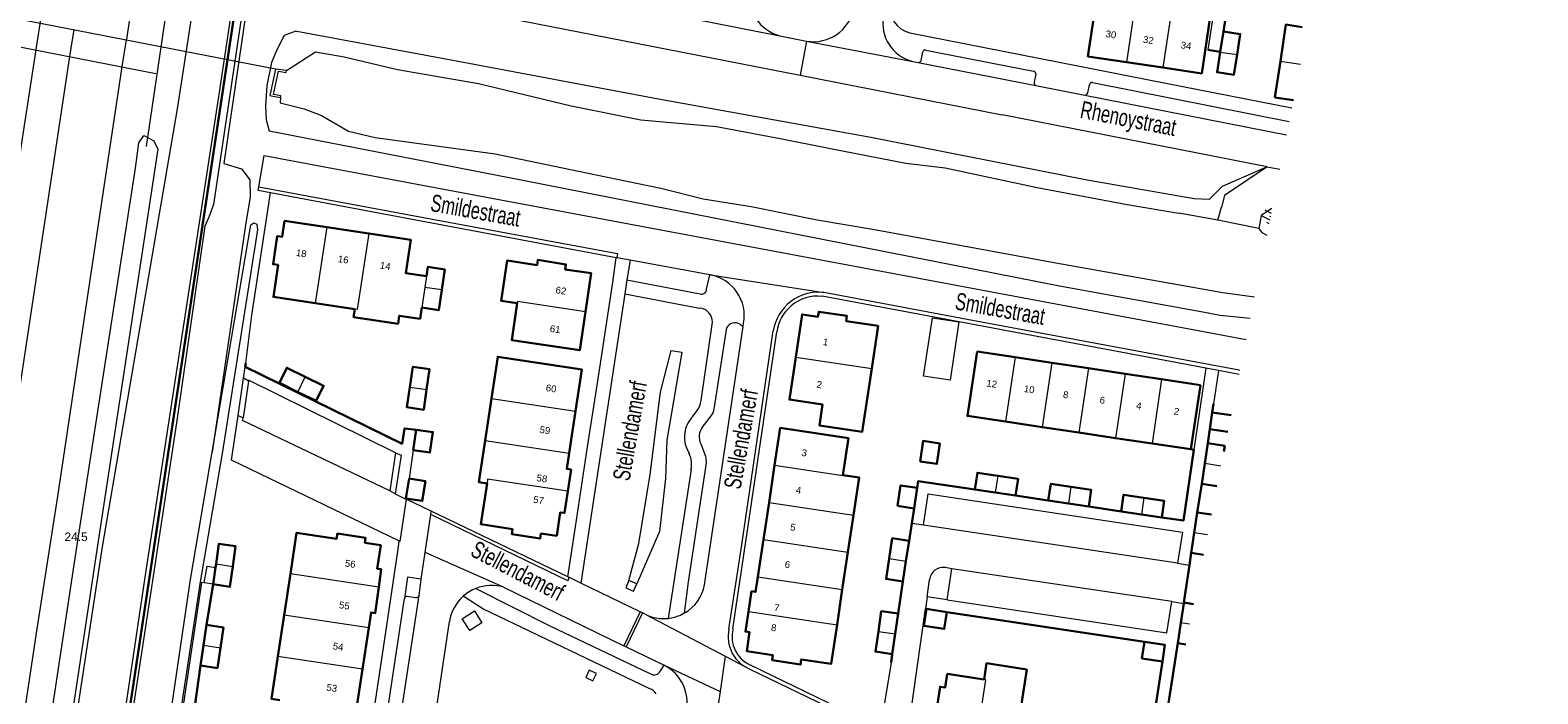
# Model space of a CAD drawing. Header units: metres. Extents: x 120324 to 133000, y 395500 to 402438.
# Tile 45 of 95: x 126300 to 126520, y 399556 to 399653. Entities that reach past the tile are written whole.
import ezdxf

# ---------------------------------------------------------------- set-up
doc = ezdxf.new("R2010")
doc.units = ezdxf.units.M
doc.linetypes.add('DGN1', pattern=[76.057638, 0, -76.057638])
doc.linetypes.add('DGN2', pattern=[101.410184, 50.705092, -50.705092])
for name, color, linetype, lineweight, true_color in [('gg-afsc-geluidsscherm', 7, 'Continuous', 13, 0x967800), ('gg-afsc-hekwerk', 7, 'Continuous', 30, 0x00d228), ('gg-bbg-tussenscheiding', 7, 'Continuous', 0, 0x967800), ('gg-knt-BGT kruinlijn', 7, 'Continuous', 0, 0x787878), ('gg-kntw-bovenkant insteek waterloop', 7, 'Continuous', 0, 0xa0a0ff), ('gg-kntw-waterlijn', 7, 'Continuous', 0, 0xaaebff), ('gg-kwrk-duiker nz buis', 7, 'DGN2', 0, 0x969696), ('gg-kwrk-duiker nz vlak', 7, 'DGN2', 0, 0x969696), ('gg-kwrk-uitstroombak niveau min 01', 7, 'Continuous', 0, 0x477c96), ('gt-grn-afwateringsgoot', 7, 'Continuous', 0, 0xa08273), ('gt-grn-groengrens', 7, 'Continuous', 0, 0x96c800), ('gt-grn-weggrens', 7, 'Continuous', 0, 0x787878), ('gx-grn-maaiveld', 7, 'Continuous', 0, 0xb88d57)]:
    doc.layers.add(name, color=color, linetype=linetype, lineweight=lineweight, true_color=true_color)
for name, color, linetype, lineweight in [('gg-anno-huisnummerreeks BGT', 7, 'Continuous', 13), ('gg-anno-openbare ruimte label', 7, 'Continuous', 13), ('gg-bbg-bijgebouw', 1, 'Continuous', 30), ('gg-bbg-hoofdgebouw', 1, 'Continuous', 30), ('gg-knt-bovenkant onderkant talud', 7, 'Continuous', 0), ('gg-knt-verharding', 7, 'Continuous', 0), ('gg-knt-verharding nz', 7, 'DGN2', 0), ('gg-kntw-beschoeiing', 4, 'Continuous', 0), ('gt-anno-nummer hm paal', 7, 'Continuous', 0), ('gt-bbg-plantopografie pand', 6, 'Continuous', 0), ('gt-grn-vlakafsluiter', 6, 'DGN1', 0), ('gt-symb-talud symbool', 7, 'Continuous', 0)]:
    doc.layers.add(name, color=color, linetype=linetype, lineweight=lineweight)
doc.styles.add('StyleArial', font='arial.ttf')

msp = doc.modelspace()

# ---------------------------------------------------------------- linework, layer by layer
at = {"layer": 'gg-afsc-geluidsscherm', "flags": 128}
for points in [[(126433.52, 399396.19), (126294.27, 399417.89), (126294.31, 399418.57), (126384.69, 400018.49), (126392.39, 400081.87), (126401.39, 400173.18), (126405.81, 400237.07), (126415.18, 400254.39), (126416.93, 400270.19), (126421.51, 400378.06), (126422.45, 400394.05), (126423.96, 400411.15), (126518.09, 400411.48), (126520.28, 400409.53)], [(126433.52, 399396.19), (126433.54, 399396.34), (126294.44, 399418.02), (126294.46, 399418.55), (126384.84, 400018.47), (126392.54, 400081.86), (126401.54, 400173.16), (126405.96, 400237.06), (126415.32, 400254.32), (126417.08, 400270.17), (126421.65, 400378.05), (126422.6, 400394.04), (126424.1, 400410.99), (126518.09, 400411.33), (126520.28, 400409.37)]]:
    msp.add_lwpolyline(points, dxfattribs=at)
at = {"layer": 'gg-afsc-hekwerk'}
for p, q in [((126474.39, 399652.65), (126475.02, 399656.77)), ((126472.14, 399649.96), (126473.93, 399649.69)), ((126331.66, 399603.69), (126331.71, 399604.24)), ((126472.78, 399597.04), (126472.96, 399598.28)), ((126472.41, 399594.59), (126472.11, 399592.53)), ((126470.1, 399591.59), (126469.64, 399591.66)), ((126444.06, 399584.89), (126448.83, 399584.17)), ((126471.23, 399586.6), (126470.59, 399582.45)), ((126429.26, 399583.03), (126428.92, 399580.82)), ((126454.75, 399583.28), (126459.47, 399582.57)), ((126428.92, 399580.82), (126428.52, 399578.29)), ((126469.44, 399574.76), (126469.71, 399576.52)), ((126468.63, 399569.27), (126469.44, 399574.76)), ((126326.97, 399571.94), (126326.01, 399566.02)), ((126426.91, 399567.66), (126427.61, 399572.36)), ((126434.04, 399567.89), (126462.88, 399563.55)), ((126465.78, 399550.6), (126467.73, 399563.34)), ((126426.07, 399561.76), (126425.89, 399560.53)), ((126465.5, 399560.66), (126462.52, 399541.32)), ((126325.13, 399560.09), (126324.28, 399554.13))]:
    msp.add_line(p, q, dxfattribs=at)
at = {"layer": 'gg-afsc-hekwerk', "flags": 128}
for points in [[(126331.66, 399603.69), (126354.53, 399592.47), (126354.9, 399594.71), (126356.58, 399594.52)], [(126470.1, 399591.59), (126468.58, 399581.27), (126465.4, 399581.69)], [(126438.14, 399585.77), (126429.87, 399587.01), (126429.72, 399586.02)]]:
    msp.add_lwpolyline(points, dxfattribs=at)
at = {"layer": 'gg-bbg-bijgebouw'}
for p, q in [((126474.39, 399652.65), (126473.93, 399649.69)), ((126473.93, 399649.69), (126473.92, 399649.65)), ((126472.78, 399597.04), (126472.41, 399594.59)), ((126356.58, 399594.52), (126356.15, 399591.54)), ((126472.41, 399594.59), (126475.03, 399594.21)), ((126471.67, 399589.57), (126472.11, 399592.53)), ((126471.23, 399586.6), (126471.67, 399589.57)), ((126355.55, 399587.37), (126355.09, 399584.46)), ((126429.26, 399583.03), (126429.72, 399586.02)), ((126441.1, 399585.33), (126438.14, 399585.77)), ((126444.06, 399584.89), (126441.1, 399585.33)), ((126426.82, 399583.41), (126429.26, 399583.03)), ((126451.79, 399583.72), (126448.83, 399584.17)), ((126454.75, 399583.28), (126451.79, 399583.72)), ((126462.44, 399582.13), (126459.47, 399582.57)), ((126470.59, 399582.45), (126470.15, 399579.48)), ((126465.4, 399581.69), (126462.44, 399582.13)), ((126428.52, 399578.29), (126428.07, 399575.33)), ((126470.15, 399579.48), (126469.71, 399576.52)), ((126327.38, 399574.91), (126327.8, 399577.87)), ((126327.32, 399574.42), (126326.97, 399571.94)), ((126327.38, 399574.91), (126327.32, 399574.42)), ((126427.61, 399572.36), (126428.07, 399575.33)), ((126468.61, 399569.16), (126468.63, 399569.27)), ((126426.49, 399564.71), (126426.91, 399567.66)), ((126430.66, 399565.9), (126431.05, 399568.35)), ((126431.05, 399568.35), (126434.04, 399567.89)), ((126468.18, 399566.3), (126468.61, 399569.16)), ((126326.01, 399566.02), (126325.57, 399563.05)), ((126467.73, 399563.34), (126468.18, 399566.3)), ((126325.57, 399563.05), (126325.13, 399560.09)), ((126426.07, 399561.76), (126426.49, 399564.71)), ((126462.51, 399561.11), (126462.88, 399563.55)), ((126465.5, 399560.66), (126462.51, 399561.11))]:
    msp.add_line(p, q, dxfattribs=at)
at = {"layer": 'gg-bbg-bijgebouw', "flags": 128}
for points in [[(126476.39, 399649.28), (126476.85, 399652.28), (126474.39, 399652.65)], [(126473.92, 399649.65), (126473.47, 399646.72), (126475.94, 399646.34), (126476.39, 399649.28)], [(126339.32, 399600.02), (126336.63, 399601.34), (126337.71, 399603.56), (126340.4, 399602.25)], [(126339.32, 399600.02), (126342, 399598.71), (126343.08, 399600.93), (126340.4, 399602.25)], [(126355.68, 399600.75), (126356.11, 399603.71), (126358.55, 399603.35), (126358.12, 399600.39)], [(126355.68, 399600.75), (126355.24, 399597.79), (126357.69, 399597.43), (126358.12, 399600.39)], [(126475.51, 399596.64), (126472.78, 399597.04)], [(126356.15, 399591.54), (126358.59, 399591.18), (126359.03, 399594.16), (126356.58, 399594.52)], [(126430.12, 399589.88), (126432.58, 399589.51), (126433.03, 399592.5), (126430.58, 399592.87), (126430.12, 399589.88)], [(126472.11, 399592.53), (126474.59, 399592.16), (126474.46, 399591.35)], [(126355.09, 399584.46), (126357.48, 399584.11), (126357.93, 399587.02), (126355.55, 399587.37)], [(126438.14, 399585.77), (126438.51, 399588.22), (126441.48, 399587.77)], [(126441.48, 399587.77), (126444.44, 399587.33), (126444.06, 399584.89)], [(126429.72, 399586.02), (126427.28, 399586.39), (126426.82, 399583.41)], [(126448.83, 399584.17), (126449.19, 399586.61), (126452.15, 399586.17)], [(126452.15, 399586.17), (126455.12, 399585.73), (126454.75, 399583.28)], [(126459.47, 399582.57), (126459.83, 399585.01), (126462.8, 399584.57)], [(126473.46, 399586.27), (126471.23, 399586.6)], [(126462.8, 399584.57), (126465.76, 399584.13), (126465.4, 399581.69)], [(126472.64, 399582.14), (126470.59, 399582.45)], [(126425.62, 399575.71), (126426.07, 399578.67), (126428.52, 399578.29)], [(126327.8, 399577.87), (126330.24, 399577.49), (126329.83, 399574.52)], [(126469.71, 399576.52), (126471.48, 399576.25)], [(126326.97, 399571.94), (126329.42, 399571.56), (126329.83, 399574.52)], [(126425.62, 399575.71), (126425.16, 399572.74), (126427.61, 399572.36)], [(126468.63, 399569.27), (126470.05, 399569.04)], [(126426.91, 399567.66), (126424.47, 399568.01), (126424.04, 399565.06)], [(126434.04, 399567.89), (126433.65, 399565.44), (126430.66, 399565.9)], [(126328.02, 399562.69), (126328.47, 399565.65), (126326.01, 399566.02)], [(126424.04, 399565.06), (126423.62, 399562.11), (126426.07, 399561.76)], [(126325.13, 399560.09), (126327.58, 399559.72), (126328.02, 399562.69)], [(126462.88, 399563.55), (126465.87, 399563.1), (126465.5, 399560.66)], [(126468.89, 399563.16), (126467.73, 399563.34)]]:
    msp.add_lwpolyline(points, dxfattribs=at)
at = {"layer": 'gg-bbg-hoofdgebouw'}
for p, q in [((126460.24, 399648.18), (126465.58, 399647.38)), ((126482.72, 399648.33), (126481.92, 399643.03)), ((126343.53, 399624.09), (126349.66, 399623.17)), ((126347.64, 399612.12), (126341.85, 399612.99)), ((126438.45, 399605.92), (126444.02, 399605.09)), ((126444.02, 399605.09), (126449.36, 399604.29)), ((126449.36, 399604.29), (126454.7, 399603.49)), ((126454.7, 399603.49), (126460.04, 399602.69)), ((126460.04, 399602.69), (126465.38, 399601.89)), ((126465.38, 399601.89), (126471.04, 399601.04)), ((126366.66, 399592.95), (126367.58, 399599.06)), ((126378.93, 399591.11), (126379.84, 399597.22)), ((126447.95, 399594.89), (126442.61, 399595.69)), ((126453.29, 399594.09), (126447.95, 399594.89)), ((126458.64, 399593.3), (126453.29, 399594.09)), ((126463.98, 399592.5), (126458.64, 399593.3)), ((126408.09, 399583.9), (126408.9, 399589.33)), ((126407.27, 399578.47), (126408.09, 399583.9)), ((126419.59, 399576.62), (126420.4, 399582.06)), ((126406.46, 399573.03), (126407.27, 399578.47)), ((126418.77, 399571.19), (126419.59, 399576.62)), ((126337.33, 399567.42), (126338.23, 399573.45)), ((126418.01, 399566.05), (126418.77, 399571.19)), ((126336.42, 399561.39), (126337.33, 399567.42)), ((126349.67, 399565.57), (126348.75, 399559.54)), ((126439.82, 399560.42), (126439.47, 399558.05)), ((126348.75, 399559.54), (126347.83, 399553.52))]:
    msp.add_line(p, q, dxfattribs=at)
at = {"layer": 'gg-bbg-hoofdgebouw', "flags": 128}
for points in [[(126452.52, 399655.53), (126455.54, 399655.07), (126454.63, 399649.02), (126460.24, 399648.18)], [(126465.58, 399647.38), (126471.23, 399646.53), (126472.71, 399656.45)], [(126485.88, 399653.29), (126483.52, 399653.66), (126482.72, 399648.33)], [(126481.92, 399643.03), (126484.61, 399642.62)], [(126343.53, 399624.09), (126337.4, 399625.01), (126337.05, 399622.68), (126336.31, 399622.79), (126335.7, 399618.68), (126336.43, 399618.57), (126335.75, 399613.91), (126341.85, 399612.99)], [(126349.66, 399623.17), (126355.79, 399622.26), (126355.06, 399617.39), (126358.09, 399616.94)], [(126360.34, 399614.93), (126360.79, 399617.89), (126358.29, 399618.28), (126358.09, 399616.94)], [(126381.31, 399611.73), (126382.15, 399617.36), (126378.33, 399617.93), (126378.44, 399618.66), (126374.34, 399619.3), (126374.24, 399618.56), (126369.87, 399619.22), (126368.98, 399613.34), (126371.35, 399612.98)], [(126360.34, 399614.93), (126359.88, 399611.96), (126357.4, 399612.35)], [(126357.4, 399612.35), (126357.16, 399610.71), (126354.12, 399611.16), (126353.94, 399609.99), (126347.46, 399610.95), (126347.64, 399612.12)], [(126381.31, 399611.73), (126380.46, 399606.11), (126370.55, 399607.61), (126371.35, 399612.98)], [(126423.08, 399603.46), (126424.01, 399609.68), (126419.35, 399610.38), (126419.46, 399611.12), (126415.34, 399611.75), (126415.22, 399611), (126412.92, 399611.35), (126411.98, 399605.13)], [(126379.84, 399597.22), (126380.76, 399603.32), (126368.49, 399605.17), (126367.58, 399599.06)], [(126411.98, 399605.13), (126411.05, 399598.91), (126415.91, 399598.18), (126415.44, 399595.15), (126421.7, 399594.22), (126423.08, 399603.46)], [(126442.61, 399595.69), (126437.04, 399596.52), (126438.45, 399605.92)], [(126471.04, 399601.04), (126469.64, 399591.66), (126463.98, 399592.5)], [(126418.85, 399587.9), (126419.66, 399593.28), (126409.72, 399594.77), (126408.9, 399589.33)], [(126366.66, 399592.95), (126365.74, 399586.84), (126366.93, 399586.68)], [(126378.93, 399591.11), (126378.58, 399588.8), (126379.19, 399588.7), (126378.71, 399585.53)], [(126420.4, 399582.06), (126421.22, 399587.54), (126418.85, 399587.9)], [(126366.93, 399586.68), (126366.03, 399580.71), (126370.67, 399579.99), (126370.56, 399579.26), (126374.67, 399578.63), (126374.79, 399579.36), (126377.1, 399579.04), (126377.63, 399582.45), (126378.23, 399582.36), (126378.71, 399585.53)], [(126338.23, 399573.45), (126339.14, 399579.47), (126344.98, 399578.6), (126345.09, 399579.34), (126349.21, 399578.71), (126349.1, 399578), (126351.42, 399577.64), (126350.91, 399574.21), (126351.5, 399574.13), (126351.13, 399571.52)], [(126351.13, 399571.52), (126350.61, 399567.75), (126350.01, 399567.84), (126349.67, 399565.57)], [(126405.1, 399567.98), (126405.54, 399570.92), (126406.13, 399570.83), (126406.46, 399573.03)], [(126405.1, 399567.98), (126404.65, 399565.05), (126405.26, 399564.95), (126404.85, 399562.16), (126408.66, 399561.59), (126408.55, 399560.85), (126412.68, 399560.23), (126412.79, 399560.98), (126417.15, 399560.32), (126418.01, 399566.05)], [(126336.42, 399561.39), (126335.49, 399555.21), (126336.68, 399555.02)], [(126447.88, 399553.7), (126444.89, 399554.15), (126445.69, 399559.5), (126439.82, 399560.42)], [(126439.47, 399558.05), (126434.1, 399558.86), (126433.79, 399556.87), (126433.05, 399556.99), (126432.42, 399552.87), (126433.17, 399552.76), (126432.6, 399548.95)]]:
    msp.add_lwpolyline(points, dxfattribs=at)
at = {"layer": 'gg-bbg-tussenscheiding'}
for p, q in [((126462.07, 399660.47), (126460.24, 399648.18)), ((126467.41, 399659.67), (126465.58, 399647.38)), ((126473.92, 399649.65), (126476.39, 399649.28)), ((126482.72, 399648.33), (126485.65, 399647.89)), ((126343.53, 399624.09), (126341.85, 399612.99)), ((126358.09, 399616.94), (126357.84, 399615.3)), ((126357.84, 399615.3), (126357.4, 399612.35)), ((126360.34, 399614.93), (126357.84, 399615.3)), ((126411.98, 399605.13), (126423.08, 399603.46)), ((126444.02, 399605.09), (126442.61, 399595.69)), ((126339.32, 399600.02), (126340.4, 399602.25)), ((126449.36, 399604.29), (126447.95, 399594.89)), ((126454.7, 399603.49), (126453.29, 399594.09)), ((126460.04, 399602.69), (126458.64, 399593.3)), ((126355.68, 399600.75), (126358.12, 399600.39)), ((126465.38, 399601.89), (126463.98, 399592.5)), ((126367.58, 399599.06), (126379.84, 399597.22)), ((126366.66, 399592.95), (126378.93, 399591.11)), ((126474.04, 399589.21), (126471.67, 399589.57)), ((126441.48, 399587.77), (126441.1, 399585.33)), ((126452.15, 399586.17), (126451.79, 399583.72)), ((126408.09, 399583.9), (126420.4, 399582.06)), ((126462.8, 399584.57), (126462.44, 399582.13)), ((126407.27, 399578.47), (126419.59, 399576.62)), ((126472.06, 399579.19), (126470.15, 399579.48)), ((126327.38, 399574.91), (126329.83, 399574.52)), ((126425.62, 399575.71), (126428.07, 399575.33)), ((126351.13, 399571.52), (126338.23, 399573.45)), ((126406.46, 399573.03), (126418.77, 399571.19)), ((126349.67, 399565.57), (126337.33, 399567.42)), ((126405.1, 399567.98), (126418.01, 399566.05)), ((126424.04, 399565.06), (126426.49, 399564.71)), ((126469.47, 399566.1), (126468.18, 399566.3)), ((126325.57, 399563.05), (126328.02, 399562.69)), ((126348.75, 399559.54), (126336.42, 399561.39))]:
    msp.add_line(p, q, dxfattribs=at)
at = {"layer": 'gg-bbg-tussenscheiding', "flags": 128}
for points in [[(126349.66, 399623.17), (126347.98, 399612.07), (126347.64, 399612.12)], [(126381.31, 399611.73), (126371.39, 399613.22), (126371.35, 399612.98)], [(126408.9, 399589.33), (126418.84, 399587.85), (126418.85, 399587.9)], [(126378.71, 399585.53), (126367.02, 399587.29), (126366.93, 399586.68)], [(126438.22, 399548.07), (126439.73, 399558.01), (126439.47, 399558.05)]]:
    msp.add_lwpolyline(points, dxfattribs=at)
at = {"layer": 'gg-knt-BGT kruinlijn', "flags": 128}
for points in [[(126300.24, 399460.06), (126317.15, 399573.62), (126327.85, 399643.47), (126345.99, 399764.26)], [(126332.51, 399664.4), (126327, 399627.41), (126326.35, 399625.57), (126325.75, 399624.25), (126321.63, 399595.51), (126311.05, 399526.14), (126304.4, 399481.34), (126295.28, 399421.41)], [(126480.77, 399632.9), (126474.23, 399630.02), (126472.33, 399628.14)]]:
    msp.add_lwpolyline(points, dxfattribs=at)
at = {"layer": 'gg-knt-bovenkant onderkant talud'}
msp.add_line((126388.78, 399571.99), (126387.63, 399572.48), dxfattribs=at)
at = {"layer": 'gg-knt-bovenkant onderkant talud', "flags": 128}
for points in [[(126337.05, 399663.77), (126335.76, 399662), (126333.92, 399660.77), (126332.52, 399660.67), (126328.5, 399633.37), (126331.08, 399632.61), (126332.34, 399631), (126332.35, 399628.51), (126331.69, 399624.36), (126326.82, 399591.24)], [(126434.42, 399388.98), (126411.64, 399392.76), (126378.69, 399397.61), (126337.19, 399404.11), (126307.02, 399408.81), (126293.82, 399411.42), (126291.52, 399412.39), (126289.26, 399414.33), (126287.82, 399416.56), (126287.7, 399418.68), (126288.23, 399421.75), (126293.23, 399462.2), (126310.8, 399577.42), (126321.79, 399641.66), (126324.83, 399661.28)], [(126387.63, 399572.48), (126389.09, 399577.9), (126390.75, 399587.97), (126392.26, 399599.98), (126393.82, 399606.1), (126395.34, 399605.86), (126394.15, 399598.66), (126393.15, 399592.97), (126392.98, 399587.38), (126392.09, 399579.65), (126388.78, 399571.99)]]:
    msp.add_lwpolyline(points, dxfattribs=at)
at = {"layer": 'gg-knt-verharding'}
for p, q in [((126473.47, 399658.77), (126472.14, 399649.96)), ((126306.07, 399649.02), (126306.67, 399652.93)), ((126313.71, 399647.54), (126314.3, 399651.46)), ((126314.3, 399651.46), (126314.31, 399651.56)), ((126409.66, 399652.04), (126413.57, 399651.25)), ((126430.28, 399648.44), (126430.54, 399649.67)), ((126430.97, 399649.95), (126446.69, 399646.89)), ((126313.11, 399643.62), (126313.71, 399647.54)), ((126412.62, 399646.28), (126442.09, 399640.49)), ((126429.05, 399648.29), (126429.83, 399648.12)), ((126447, 399646.43), (126446.76, 399645.24)), ((126447.01, 399644.78), (126454.15, 399643.34)), ((126454.6, 399643.68), (126454.85, 399644.89)), ((126455.3, 399645.19), (126484, 399639.52)), ((126480.77, 399632.9), (126442.09, 399640.49)), ((126480.77, 399632.9), (126482.61, 399632.54)), ((126333.53, 399629.46), (126333.63, 399630)), ((126335.33, 399629.12), (126333.53, 399629.46)), ((126385.8, 399619.62), (126335.33, 399629.12)), ((126481.48, 399626.82), (126479.93, 399625.79)), ((126387.8, 399619.28), (126385.89, 399619.63)), ((126387.8, 399619.28), (126387.34, 399616.38)), ((126399.47, 399617.12), (126387.8, 399619.28)), ((126387.34, 399616.38), (126387.02, 399614.34)), ((126387.34, 399616.38), (126398.06, 399614.35)), ((126398.98, 399615.03), (126399.47, 399617.12)), ((126399.54, 399617.11), (126399.47, 399617.12)), ((126387.02, 399614.34), (126380.62, 399572.13)), ((126387.02, 399614.34), (126397.95, 399612.28)), ((126398.69, 399571.85), (126404.31, 399609.58)), ((126400.12, 399597.83), (126401.93, 399609.42)), ((126403.92, 399609.9), (126404.31, 399609.58)), ((126404.31, 399609.58), (126404.38, 399610.07)), ((126331.37, 399602.03), (126331.66, 399603.69)), ((126471.85, 399603.49), (126470.1, 399591.59)), ((126473.67, 399603.15), (126471.85, 399603.49)), ((126473.67, 399603.15), (126472.96, 399598.28)), ((126476.69, 399602.59), (126473.67, 399603.15)), ((126330.61, 399596.57), (126331.37, 399602.03)), ((126332.11, 399601.6), (126331.33, 399596.27)), ((126332.11, 399601.6), (126331.37, 399602.03)), ((126329.66, 399590.06), (126330.61, 399596.57)), ((126330.61, 399596.57), (126331.33, 399596.27)), ((126356.15, 399591.54), (126355.55, 399587.37)), ((126396.09, 399591.79), (126396.41, 399591.04)), ((126354.05, 399578.28), (126329.66, 399590.06)), ((126353.59, 399591.16), (126352.74, 399585.57)), ((126396.7, 399588.7), (126393.35, 399566.97)), ((126353.54, 399585.15), (126352.74, 399585.57)), ((126355.09, 399584.46), (126355.08, 399584.38)), ((126355.08, 399584.38), (126355.12, 399584.36)), ((126358.79, 399582.6), (126355.12, 399584.36)), ((126358.72, 399582.15), (126358.79, 399582.6)), ((126378.74, 399573.03), (126358.79, 399582.6)), ((126357.9, 399576.58), (126358.72, 399582.15)), ((126357.34, 399572.71), (126357.9, 399576.58)), ((126434.77, 399574.22), (126433.77, 399574.4)), ((126434.07, 399569.68), (126434.77, 399574.22)), ((126326.97, 399571.94), (126325.66, 399572.16)), ((126357.01, 399570.31), (126357.34, 399572.71)), ((126369.33, 399571.53), (126386.9, 399562.98)), ((126378.85, 399572.98), (126378.74, 399573.03)), ((126380.62, 399572.13), (126378.85, 399572.98)), ((126389.3, 399567.93), (126380.62, 399572.13)), ((126431.16, 399570.12), (126431.52, 399572.61)), ((126349.91, 399536.89), (126354.88, 399569.86)), ((126434.07, 399569.68), (126431.16, 399570.12)), ((126390.01, 399567.58), (126389.63, 399567.77)), ((126395.71, 399567.72), (126395.3, 399567.51)), ((126428.21, 399549.07), (126430.91, 399568.37)), ((126430.91, 399568.37), (126431.05, 399568.35)), ((126357.23, 399538.3), (126361.45, 399566.52)), ((126387.23, 399562.83), (126392.78, 399560.13)), ((126425.89, 399560.53), (126424.33, 399550.91)), ((126392.23, 399559.3), (126392.78, 399560.13))]:
    msp.add_line(p, q, dxfattribs=at)
at = {"layer": 'gg-knt-verharding', "flags": 128}
for points in [[(126375.09, 400061.83), (126371.99, 400036.99), (126368.9, 400013.21), (126365.24, 399987.42), (126360.95, 399959.25), (126355.62, 399923.87), (126349.5, 399883.53), (126345.75, 399858.98), (126340.49, 399824.03), (126332.18, 399769.5), (126320.27, 399690.66), (126316.38, 399665.18), (126314.31, 399651.56)], [(126331.92, 399853.41), (126327.95, 399827.37), (126323.8, 399799.86), (126319.55, 399771.96), (126315.49, 399744.89), (126311.52, 399718.81), (126307.36, 399691.66), (126303.9, 399668.39), (126299.08, 399637.02), (126295.47, 399613.06), (126291.55, 399586.92), (126288.7, 399568.19), (126288.48, 399568.23)], [(126349.07, 399658.87), (126350.41, 399658.6), (126350.39, 399658.48), (126412.62, 399646.28)], [(126428.63, 399652.46), (126455.89, 399647.1), (126463.77, 399645.53), (126484.39, 399641.49)], [(126291, 399548.28), (126293.86, 399567.15), (126293.7, 399567.18), (126296.56, 399586.02), (126306.07, 399649.02)], [(126278.26, 399414.97), (126278.52, 399416.77), (126278.74, 399416.76), (126283.34, 399446.45), (126301.28, 399565.42), (126304.34, 399585.08), (126308.23, 399611.21), (126313.11, 399643.62)], [(126333.63, 399630), (126334.42, 399634.53), (126477.7, 399607.68)], [(126480.77, 399632.9), (126474.54, 399628.71), (126474.1, 399627)], [(126333.63, 399630), (126355.56, 399625.89), (126385.97, 399620.22), (126385.89, 399619.63)], [(126378.74, 399573.03), (126379.86, 399580.34), (126381.61, 399592.02), (126383.04, 399601.3), (126385.23, 399615.74), (126385.8, 399619.62)], [(126385.89, 399619.63), (126385.8, 399619.65), (126385.8, 399619.62)], [(126471.85, 399603.49), (126465.91, 399604.64), (126415.83, 399613.99)], [(126476.8, 399603.17), (126476.68, 399603.2), (126439.34, 399610.17), (126432.85, 399611.37), (126416.07, 399614.56)], [(126396.94, 399596.41), (126397.62, 399597.31), (126397.82, 399597.66), (126397.98, 399598.03), (126398.1, 399598.4), (126398.18, 399598.78), (126399.85, 399610.21)], [(126402.24, 399565.4), (126404.1, 399577.69), (126408.7, 399608.95)], [(126402.82, 399565.45), (126405.36, 399582.77), (126409.23, 399608.8)], [(126398.34, 399594.83), (126399.7, 399596.57), (126399.85, 399596.82)], [(126398.12, 399592.46), (126398.8, 399590.67), (126398.88, 399590.28), (126398.92, 399589.8), (126398.88, 399589.32), (126396.31, 399572.31), (126395.71, 399567.72)], [(126353.59, 399591.16), (126354.38, 399590.78), (126353.54, 399585.15)], [(126378.85, 399572.98), (126378.74, 399572.43), (126358.72, 399582.15)], [(126354.05, 399578.28), (126353.9, 399577.09), (126351.91, 399563.63), (126348.02, 399537.68)], [(126325.66, 399572.16), (126326.09, 399574.59), (126327.32, 399574.42)], [(126325.66, 399572.16), (126325.27, 399572.22), (126318.45, 399526.51)], [(126357.34, 399572.71), (126355.31, 399572.99), (126354.88, 399569.86)], [(126357.01, 399570.31), (126356.93, 399570.16), (126356.81, 399570.04), (126356.66, 399569.97), (126356.51, 399569.95), (126355.29, 399570.17), (126355.17, 399570.16), (126355.05, 399570.1), (126354.94, 399570), (126354.88, 399569.86)], [(126390.68, 399556.69), (126366.33, 399568.37), (126363.45, 399570.19)], [(126365.32, 399571.34), (126376.08, 399565.89), (126390.7, 399558.93)], [(126363.32, 399566.92), (126365.09, 399568.05), (126366.18, 399566.34), (126364.41, 399565.21), (126363.32, 399566.92)], [(126404.54, 399559.94), (126405.21, 399559.59), (126420.8, 399552.07), (126424.27, 399550.37), (126427.87, 399548.62), (126431.58, 399546.88), (126442.43, 399541.68), (126449.62, 399538.18), (126457.75, 399534.29), (126461.48, 399532.52), (126462.71, 399531.93)], [(126405.31, 399560.19), (126421.41, 399552.4), (126424.33, 399550.91)]]:
    msp.add_lwpolyline(points, dxfattribs=at)
at = {"layer": 'gg-knt-verharding'}
for centre, radius, start, end in [((126411.13, 399657.77), 5.91, 170.5824, 255.5483), ((126414.56, 399657.18), 6.01, 260.4924, 348.6715), ((126429.62, 399656.3), 3.97, 172.7594, 255.5412), ((126430.37, 399653.81), 5.67, 168.6895, 256.5754), ((126429.85, 399648.57), 0.449, 267.9842, 343.8875), ((126430.88, 399649.61), 0.353, 75.9148, 169.6759), ((126446.63, 399646.51), 0.383, 347.3674, 80.2991), ((126447.17, 399645.16), 0.414, 169.0845, 248.4135), ((126455.23, 399644.8), 0.396, 79.5819, 167.0444), ((126454.16, 399643.79), 0.448, 268.8181, 346.0692), ((126398.4, 399611.14), 6.08, 34.5297, 79.178), ((126398.24, 399615.06), 0.736, 255.7482, 298.5812), ((126398.24, 399615.06), 0.739, 298.547, 357.0217), ((126398.41, 399611.14), 6.07, 349.8619, 34.5443), ((126415.31, 399607.9), 6.7, 83.5201, 127.6707), ((126415.2, 399607.99), 6.03, 83.983, 129.9973), ((126397.74, 399610.18), 2.11, 41.8213, 84.2097), ((126397.73, 399610.18), 2.11, 0.7452, 41.7799), ((126415.31, 399607.9), 6.7, 127.6762, 171.024), ((126415.2, 399607.99), 6.03, 130.0094, 172.3136), ((126403.14, 399608.77), 1.37, 107.6491, 151.72), ((126403.14, 399608.77), 1.37, 55.2541, 107.6844), ((126397.82, 399597.9), 2.3, 332.2597, 358.3876), ((126399.96, 399593.47), 4.22, 135.7446, 167.4042), ((126399.97, 399593.47), 4.23, 167.3956, 203.3748), ((126400.07, 399593.48), 2.19, 173.4838, 207.7446), ((126400.07, 399593.48), 2.19, 141.9614, 173.5082), ((126393.53, 399589.51), 3.27, 5.9138, 27.9679), ((126393.51, 399589.5), 3.28, 345.8742, 6.0539), ((126433.52, 399572.41), 2.01, 127.1343, 174.0877), ((126433.51, 399572.41), 2, 82.6646, 127.0959), ((126367.6, 399565.54), 6.24, 73.8975, 111.4411), ((126392.72, 399573.01), 6.08, 299.471, 348.943), ((126367.61, 399565.54), 6.24, 131.8085, 170.9399), ((126367.61, 399565.53), 6.25, 111.4696, 131.7522), ((126392.72, 399572.98), 6.05, 243.3725, 275.9301), ((126392.73, 399573), 6.06, 275.8295, 295.1068), ((126407.26, 399564.3), 5.14, 167.6451, 207.0236), ((126407.25, 399564.32), 4.56, 165.6968, 206.1292), ((126407.25, 399564.29), 5.13, 207.02, 238.0854), ((126407.24, 399564.32), 4.56, 206.107, 244.8578), ((126391.32, 399559.71), 0.994, 231.8937, 287.2859), ((126391.32, 399559.71), 0.998, 287.1327, 335.7639), ((126390.04, 399554.67), 6.1, 24.6363, 63.3191), ((126390.13, 399554.99), 1.78, 32.3708, 72.1525), ((126390.06, 399554.7), 6.07, 350.0983, 24.5238)]:
    msp.add_arc(centre, radius, start, end, dxfattribs=at)
at = {"layer": 'gg-knt-verharding nz'}
for p, q in [((126429.83, 399648.12), (126447.01, 399644.78)), ((126454.15, 399643.34), (126483.61, 399637.55)), ((126467.7, 399575.02), (126430.63, 399580.56)), ((126466.87, 399569.42), (126434.77, 399574.22)), ((126351.83, 399535.83), (126357.01, 399570.31))]:
    msp.add_line(p, q, dxfattribs=at)
at = {"layer": 'gg-knt-verharding nz', "flags": 128}
for points in [[(126353.59, 399591.16), (126332.13, 399601.74), (126332.11, 399601.6)], [(126352.74, 399585.57), (126331.27, 399595.84), (126331.33, 399596.27)], [(126430.63, 399580.56), (126431.32, 399585.16), (126468.43, 399579.55), (126467.7, 399575.02)], [(126355.12, 399584.36), (126354.2, 399578.21), (126354.05, 399578.28)], [(126434.07, 399569.68), (126466.16, 399564.85), (126466.87, 399569.42)]]:
    msp.add_lwpolyline(points, dxfattribs=at)
at = {"layer": 'gg-kntw-beschoeiing'}
for p, q in [((126473.57, 399625.09), (126474.1, 399627)), ((126479.57, 399623.9), (126473.57, 399625.09)), ((126479.93, 399625.79), (126479.57, 399623.9))]:
    msp.add_line(p, q, dxfattribs=at)
at = {"layer": 'gg-kntw-bovenkant insteek waterloop'}
msp.add_line((126450.48, 399615.54), (126471.4, 399611.71), dxfattribs=at)
at = {"layer": 'gg-kntw-bovenkant insteek waterloop', "flags": 128}
for points in [[(126339.03, 399652.7), (126337.34, 399652.08), (126336.29, 399650.07), (126335.46, 399648.12), (126334.8, 399644.78), (126334.62, 399641.8), (126334.7, 399639.74), (126335.12, 399638.14)], [(126454.5, 399630.93), (126422.95, 399637.16), (126391.94, 399642.76), (126361.93, 399648.44), (126339.17, 399652.67)], [(126289.73, 399462.93), (126307.24, 399578.34), (126315.62, 399632.7), (126316.12, 399636.41), (126316.86, 399637.46), (126318.32, 399636.71), (126318.89, 399635.48), (126310.07, 399577.61), (126292.67, 399462.25)], [(126335.12, 399638.14), (126371.92, 399630.98), (126450.48, 399615.54)], [(126472.33, 399628.14), (126470.13, 399628.25), (126454.5, 399630.93)], [(126326.82, 399591.24), (126332.45, 399624.44), (126332.88, 399624.71), (126333.35, 399624.53), (126333.44, 399623.72), (126328.3, 399591.02), (126325.08, 399572.31), (126318.09, 399526.37), (126318.29, 399525.56), (126312.84, 399491.6), (126308.76, 399462.48), (126303.6, 399426.9), (126304.09, 399425.84), (126305.66, 399425.12), (126360.41, 399416.87), (126378.56, 399414.59), (126389.55, 399412.73), (126400.02, 399411.11), (126434.3, 399405.6), (126437.59, 399405.01)], [(126471.4, 399611.71), (126473.9, 399611.25), (126478.32, 399610.82)], [(126437.43, 399404.21), (126434.18, 399404.9), (126399.8, 399410.38), (126389.45, 399411.43), (126378.39, 399413.26), (126360.32, 399415.74), (126304.32, 399423.7), (126302.17, 399424.16), (126301.71, 399425.22), (126307.4, 399462.55), (126311.53, 399492.39), (126316.9, 399526.63), (126323.67, 399572.65), (126326.82, 399591.24)]]:
    msp.add_lwpolyline(points, dxfattribs=at)
at = {"layer": 'gg-kntw-waterlijn'}
msp.add_line((126473.57, 399625.09), (126467.9, 399626.15), dxfattribs=at)
at = {"layer": 'gg-kntw-waterlijn', "flags": 128}
for points in [[(126337.65, 399646.95), (126341.88, 399649.68), (126346.09, 399648.94), (126353.86, 399647.1), (126365.68, 399645.05), (126379.21, 399641.79), (126389.4, 399639.74), (126400.41, 399638.77), (126409.72, 399637.05), (126416.8, 399635.63), (126428.06, 399633.43), (126433.8, 399632.75), (126447.22, 399629.86), (126460.33, 399627.4), (126467.9, 399626.15)], [(126336.78, 399643.01), (126336.74, 399642.24), (126340.27, 399641.37), (126342.79, 399640.4), (126346.7, 399638.09), (126350.62, 399637.17), (126368.1, 399634.78), (126382.87, 399631.75), (126392.28, 399629.8), (126398.46, 399628.21), (126405.46, 399627.11), (126415.09, 399625.16), (126423.46, 399623.77), (126436.48, 399621.37), (126449.95, 399618.88), (126474.31, 399614.55), (126478.93, 399613.92)], [(126479.57, 399623.9), (126480.01, 399623.3), (126480.72, 399622.94)]]:
    msp.add_lwpolyline(points, dxfattribs=at)
at = {"layer": 'gg-kwrk-duiker nz buis'}
msp.add_line((126317.26, 399635.88), (126320.91, 399660.82), dxfattribs=at)
at = {"layer": 'gg-kwrk-duiker nz vlak'}
msp.add_line((126268.82, 399656.19), (126335.26, 399643.32), dxfattribs=at)
at = {"layer": 'gg-kwrk-duiker nz vlak', "flags": 128}
msp.add_lwpolyline([(126336.07, 399647.18), (126269.6, 399660.09), (126268.82, 399656.19)], dxfattribs=at)
at = {"layer": 'gg-kwrk-uitstroombak niveau min 01'}
for p, q in [((126336.07, 399647.18), (126335.26, 399643.32)), ((126337.65, 399646.95), (126336.07, 399647.18))]:
    msp.add_line(p, q, dxfattribs=at)
at = {"layer": 'gg-kwrk-uitstroombak niveau min 01', "flags": 128}
for points in [[(126336.78, 399643.01), (126336.83, 399643.26), (126335.79, 399643.47), (126336.48, 399646.89), (126337.6, 399646.68), (126337.65, 399646.95)], [(126335.26, 399643.32), (126336.76, 399643.01), (126336.78, 399643.01)], [(126387.63, 399572.48), (126387.18, 399571.41), (126388.33, 399570.92), (126388.78, 399571.99)], [(126382.39, 399557.84), (126382.91, 399558.91), (126381.86, 399559.42), (126381.34, 399558.34), (126382.39, 399557.84)]]:
    msp.add_lwpolyline(points, dxfattribs=at)
at = {"layer": 'gt-bbg-plantopografie pand', "flags": 128}
msp.add_lwpolyline([(126430.64, 399602.33), (126431.92, 399610.84), (126435.77, 399610.26), (126434.5, 399601.75), (126430.64, 399602.33)], dxfattribs=at)
at = {"layer": 'gt-grn-afwateringsgoot'}
for p, q in [((126389.3, 399567.93), (126386.9, 399562.98)), ((126389.63, 399567.77), (126387.23, 399562.83)), ((126389.63, 399567.77), (126389.3, 399567.93)), ((126387.23, 399562.83), (126386.9, 399562.98))]:
    msp.add_line(p, q, dxfattribs=at)
at = {"layer": 'gt-grn-groengrens', "flags": 128}
msp.add_lwpolyline([(126331.71, 399604.24), (126332.59, 399611.23), (126335.33, 399629.12)], dxfattribs=at)
at = {"layer": 'gt-grn-vlakafsluiter'}
for p, q in [((126473.57, 399625.09), (126472.33, 399628.14)), ((126479.57, 399623.9), (126480.95, 399624.15)), ((126327.8, 399577.87), (126329.66, 399590.06))]:
    msp.add_line(p, q, dxfattribs=at)
at = {"layer": 'gt-grn-weggrens'}
for p, q in [((126394.36, 399655.03), (126409.66, 399652.04)), ((126413.57, 399651.25), (126412.62, 399646.28)), ((126413.57, 399651.25), (126429.05, 399648.29)), ((126399.54, 399617.11), (126416.07, 399614.56)), ((126353.54, 399585.15), (126355.08, 399584.38)), ((126430.63, 399580.56), (126428.92, 399580.82)), ((126369.33, 399571.53), (126357.9, 399576.58)), ((126467.7, 399575.02), (126469.44, 399574.76)), ((126431.16, 399570.12), (126430.91, 399568.37)), ((126466.87, 399569.42), (126468.61, 399569.16)), ((126390.01, 399567.58), (126401.68, 399561.44)), ((126401.68, 399561.44), (126400.94, 399556.3)), ((126401.68, 399561.44), (126404.54, 399559.94)), ((126392.78, 399560.13), (126400.94, 399556.3)), ((126400.94, 399556.3), (126400.02, 399550))]:
    msp.add_line(p, q, dxfattribs=at)
at = {"layer": 'gt-symb-talud symbool'}
for p, q in [((126480.46, 399626.61), (126481.35, 399626.15)), ((126480.01, 399625.72), (126481.15, 399625.14)), ((126480.67, 399624.82), (126481.05, 399624.63)), ((126481.12, 399625.71), (126481.25, 399625.64))]:
    msp.add_line(p, q, dxfattribs=at)
at = {"layer": 'gx-grn-maaiveld'}
msp.add_line((126339.03, 399652.7), (126339.17, 399652.67), dxfattribs=at)

# ---------------------------------------------------------------- texts
at = {"layer": 'gg-anno-huisnummerreeks BGT', "char_height": 1, "attachment_point": 8, "line_spacing_factor": 0.8, "style": 'StyleArial'}
for s, insert, rotation in [('{\\C256;30}', (126457.91, 399651.73), 351.5), ('{\\C256;32}', (126463.38, 399650.91), 351.5), ('{\\C256;34}', (126468.88, 399650.09), 351.5), ('{\\C256;18}', (126339.75, 399619.77), 351.5), ('{\\C256;16}', (126345.88, 399618.86), 351.5), ('{\\C256;14}', (126352.01, 399617.94), 351.5), ('{\\C256;62}', (126377.65, 399614.32), 351.5), ('{\\C256;61}', (126376.81, 399608.69), 351.5), ('{\\C256;1}', (126416.28, 399606.83), 351.4), ('{\\C256;60}', (126376.22, 399600.04), 351.4), ('{\\C256;2}', (126415.35, 399600.61), 351.4), ('{\\C256;12}', (126440.52, 399600.73), 351.5), ('{\\C256;10}', (126445.98, 399599.91), 351.5), ('{\\C256;8}', (126451.32, 399599.11), 351.5), ('{\\C256;6}', (126456.66, 399598.31), 351.5), ('{\\C256;4}', (126462, 399597.51), 351.5), ('{\\C256;2}', (126467.5, 399596.69), 351.5), ('{\\C256;59}', (126375.31, 399593.94), 351.4), ('{\\C256;3}', (126413.15, 399590.63), 351.5), ('{\\C256;58}', (126374.87, 399586.89), 351.4), ('{\\C256;57}', (126374.39, 399583.73), 351.4), ('{\\C256;4}', (126412.33, 399585.2), 351.5), ('{\\C256;5}', (126411.51, 399579.77), 351.5), ('{\\C256;56}', (126346.9, 399574.43), 351.6), ('{\\C256;6}', (126410.7, 399574.33), 351.5), ('{\\C256;55}', (126346.04, 399568.34), 351.3), ('{\\C256;7}', (126409.15, 399568.03), 351.4), ('{\\C256;8}', (126408.7, 399565.1), 351.4), ('{\\C256;54}', (126345.13, 399562.34), 351.3), ('{\\C256;53}', (126344.21, 399556.31), 351.3)]:
    msp.add_mtext(s, dxfattribs=dict(at, insert=insert, rotation=rotation))
at = {"layer": 'gg-anno-openbare ruimte label', "char_height": 2.5, "attachment_point": 5, "line_spacing_factor": 0.8, "style": 'StyleArial'}
for s, insert, rotation in [('{\\W0.68;\\C256;Rhenoystraat}', (126460.46, 399639.59), 348.9), ('{\\W0.68;\\C256;Smildestraat}', (126365.26, 399626.52), 349.9), ('{\\W0.68;\\C256;Smildestraat}', (126441.82, 399612.16), 349.9), ('{\\W0.68;\\C256;Stellendamerf}', (126387.79, 399594.35), 79.9), ('{\\W0.68;\\C256;Stellendamerf}', (126404, 399593.14), 79.9), ('{\\W0.68;\\C256;Stellendamerf}', (126371.41, 399573.9), 332.5)]:
    msp.add_mtext(s, dxfattribs=dict(at, insert=insert, rotation=rotation))
at = {"layer": 'gt-anno-nummer hm paal', "insert": (126305.26, 399578.24), "char_height": 1.25, "attachment_point": 7, "line_spacing_factor": 0.8, "style": 'StyleArial'}
msp.add_mtext('{\\C256;24.5}', dxfattribs=at)

doc.saveas('drawing.dxf')
